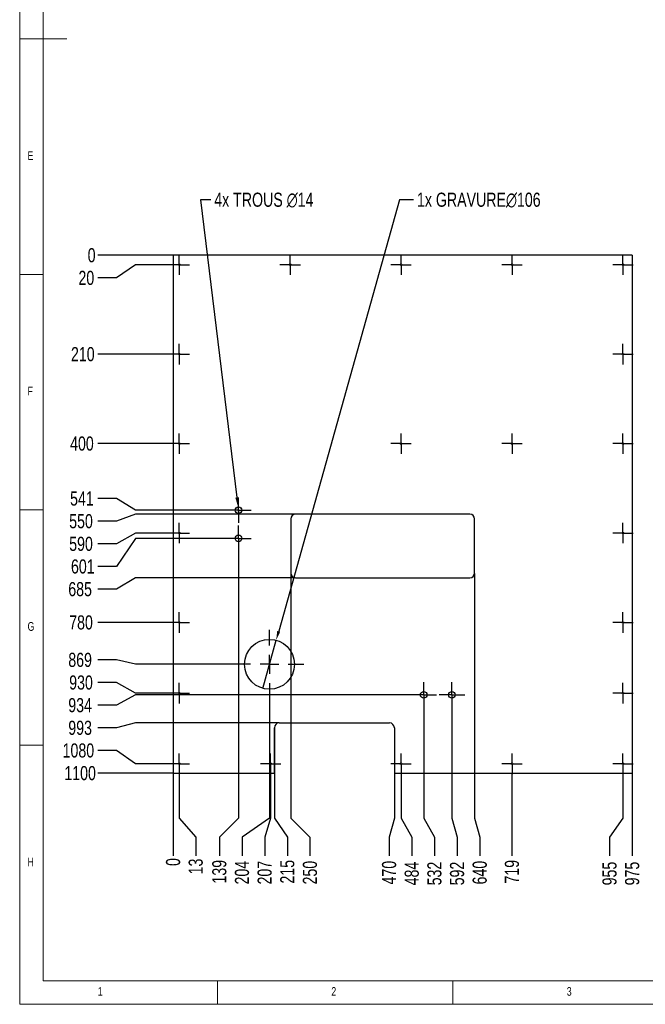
# Model space of a CAD drawing. Header units: millimetres. Extents: x 5 to 589, y 5 to 415.
# Tile 1 of 12: x 5 to 138, y 5 to 214. Entities that reach past the tile are written whole.
import ezdxf

# ---------------------------------------------------------------- set-up
doc = ezdxf.new("R2010")
doc.units = ezdxf.units.MM
doc.header["$PDSIZE"] = -1
doc.linetypes.add('CENTERX2', pattern=[20.32, 12.7, -2.54, 2.54, -2.54])
for name, color, linetype in [('COTES', 1, 'Continuous'), ('GRAVURES', 9, 'Continuous'), ('NOTES', 6, 'Continuous'), ('TRAIT-MIXTES', 3, 'CENTERX2')]:
    doc.layers.add(name, color=color, linetype=linetype)
doc.layers.add('TRAIT-FORT', color=4, linetype='Continuous', lineweight=25)
doc.styles.add('SLDTEXTSTYLE0', font='TXT', dxfattribs={"width": 0.75})
doc.dimstyles.new('SLDDIMSTYLE2', dxfattribs={"dimtxt": 3, "dimasz": 0.333333, "dimexe": 0, "dimexo": 0.0625, "dimgap": 0.75, "dimtad": 0, "dimtih": 1, "dimtoh": 1, "dimdec": 0, "dimlfac": 10, "dimrnd": 1e-09, "dimdsep": 46, "dimtxsty": 'SLDTEXTSTYLE0', "dimblk1": 'ORIGIN', "dimblk2": 'ORIGIN', "dimsah": 1, "dimcen": 0.09, "dimadec": 0, "dimazin": 2, "dimtfac": 1, "dimtdec": 0, "dimtofl": 0, "dimtmove": 0, "dimatfit": 3, "dimldrblk": 'ORIGIN', "dimfxl": 1, "dimfrac": 2, "dimtolj": 1, "dimtzin": 12, "dimarcsym": 0})
doc.dimstyles.new('SLDDIMSTYLE3', dxfattribs={"dimtxt": 3, "dimasz": 2, "dimexe": 0, "dimexo": 0.0625, "dimgap": 0.75, "dimtad": 0, "dimtih": 1, "dimtoh": 1, "dimdec": 0, "dimlfac": 10, "dimrnd": 1e-09, "dimzin": 12, "dimdsep": 46, "dimtxsty": 'SLDTEXTSTYLE0', "dimsah": 1, "dimcen": 0.09, "dimadec": 0, "dimazin": 3, "dimtfac": 1, "dimtdec": 0, "dimtofl": 0, "dimtmove": 0, "dimatfit": 3, "dimfxl": 1, "dimfrac": 2, "dimtolj": 1, "dimtzin": 12, "dimarcsym": 0})
doc.dimstyles.new('SLDDIMSTYLE4', dxfattribs={"dimtxt": 3, "dimasz": 2, "dimexe": 0, "dimexo": 0.0625, "dimgap": 0.75, "dimtad": 0, "dimtih": 1, "dimtoh": 1, "dimdec": 0, "dimlfac": 10, "dimrnd": 1e-09, "dimzin": 12, "dimdsep": 46, "dimtxsty": 'SLDTEXTSTYLE0', "dimblk1": 'NONE', "dimsah": 1, "dimcen": 0, "dimadec": 0, "dimazin": 3, "dimtfac": 1, "dimtdec": 0, "dimtmove": 0, "dimatfit": 3, "dimldrblk": 'NONE', "dimfxl": 1, "dimfrac": 2, "dimtolj": 1, "dimtzin": 12, "dimarcsym": 0})

# ---------------------------------------------------------------- blocks, each defined once
blk = doc.blocks.new('_D_190')
at = {"layer": 'COTES', "color": 0, "lineweight": -2, "transparency": 16777216}
blk.add_line((37.52, 164.06), (21.58, 164.06), dxfattribs=at)
at = {"layer": 'Defpoints', "color": 0, "transparency": 16777216}
for p in [(21.58, 164.06), (37.58, 164.06), (37.58, 164.06)]:
    blk.add_point(p, dxfattribs=at)
at = {"layer": 'COTES', "color": 0, "transparency": 16777216, "insert": (20.27, 164.06), "char_height": 3, "attachment_point": 5, "style": 'SLDTEXTSTYLE0'}
blk.add_mtext('\\A1;0', dxfattribs=at)
blk = doc.blocks.new('_Origin')
at = {"color": 0, "linetype": 'ByBlock', "lineweight": -2}
blk.add_line((0, 0), (-1, 0), dxfattribs=at)
blk.add_circle((0, 0), 0.5, dxfattribs=at)
blk = doc.blocks.new('_D_191')
at = {"layer": 'COTES', "color": 0, "lineweight": -2, "transparency": 16777216}
for p, q in [((29.58, 162.06), (25.58, 159.25)), ((36.65, 162.06), (29.58, 162.06)), ((25.58, 159.25), (21.58, 159.25))]:
    blk.add_line(p, q, dxfattribs=at)
at = {"layer": 'Defpoints', "color": 0, "transparency": 16777216}
for p in [(37.58, 164.06), (36.71, 162.06), (21.58, 159.25)]:
    blk.add_point(p, dxfattribs=at)
at = {"layer": 'COTES', "color": 0, "transparency": 16777216, "insert": (19.15, 159.25), "char_height": 3, "attachment_point": 5, "style": 'SLDTEXTSTYLE0'}
blk.add_mtext('\\A1;20', dxfattribs=at)
blk = doc.blocks.new('_D_192')
at = {"layer": 'COTES', "color": 0, "lineweight": -2, "transparency": 16777216}
blk.add_line((36.65, 143.06), (21.58, 143.06), dxfattribs=at)
at = {"layer": 'Defpoints', "color": 0, "transparency": 16777216}
for p in [(37.58, 164.06), (21.58, 143.06), (36.71, 143.06)]:
    blk.add_point(p, dxfattribs=at)
at = {"layer": 'COTES', "color": 0, "transparency": 16777216, "insert": (18.4, 143.06), "char_height": 3, "attachment_point": 5, "style": 'SLDTEXTSTYLE0'}
blk.add_mtext('\\A1;210', dxfattribs=at)
blk = doc.blocks.new('_D_193')
at = {"layer": 'COTES', "color": 0, "lineweight": -2, "transparency": 16777216}
blk.add_line((36.65, 124.07), (21.58, 124.07), dxfattribs=at)
at = {"layer": 'Defpoints', "color": 0, "transparency": 16777216}
for p in [(37.58, 164.06), (21.58, 124.07), (36.71, 124.07)]:
    blk.add_point(p, dxfattribs=at)
at = {"layer": 'COTES', "color": 0, "transparency": 16777216, "insert": (18.21, 124.07), "char_height": 3, "attachment_point": 5, "style": 'SLDTEXTSTYLE0'}
blk.add_mtext('\\A1;400', dxfattribs=at)
blk = doc.blocks.new('_D_194')
at = {"layer": 'COTES', "color": 0, "lineweight": -2, "transparency": 16777216}
for p, q in [((25.58, 112.39), (21.58, 112.39)), ((29.58, 109.95), (25.58, 112.39)), ((48.69, 109.95), (29.58, 109.95))]:
    blk.add_line(p, q, dxfattribs=at)
at = {"layer": 'Defpoints', "color": 0, "transparency": 16777216}
for p in [(37.58, 164.06), (21.58, 112.39), (48.75, 109.95)]:
    blk.add_point(p, dxfattribs=at)
at = {"layer": 'COTES', "color": 0, "transparency": 16777216, "insert": (18.21, 112.39), "char_height": 3, "attachment_point": 5, "style": 'SLDTEXTSTYLE0'}
blk.add_mtext('\\A1;541', dxfattribs=at)
blk = doc.blocks.new('_D_195')
at = {"layer": 'COTES', "color": 0, "lineweight": -2, "transparency": 16777216}
for p, q in [((29.58, 109.08), (25.58, 107.58)), ((63.52, 109.08), (29.58, 109.08)), ((25.58, 107.58), (21.58, 107.58))]:
    blk.add_line(p, q, dxfattribs=at)
at = {"layer": 'Defpoints', "color": 0, "transparency": 16777216}
for p in [(37.58, 164.06), (63.58, 109.08), (21.58, 107.58)]:
    blk.add_point(p, dxfattribs=at)
at = {"layer": 'COTES', "color": 0, "transparency": 16777216, "insert": (18.02, 107.58), "char_height": 3, "attachment_point": 5, "style": 'SLDTEXTSTYLE0'}
blk.add_mtext('\\A1;550', dxfattribs=at)
blk = doc.blocks.new('_D_196')
at = {"layer": 'COTES', "color": 0, "lineweight": -2, "transparency": 16777216}
for p, q in [((29.58, 105.07), (25.58, 102.77)), ((36.65, 105.07), (29.58, 105.07)), ((25.58, 102.77), (21.58, 102.77))]:
    blk.add_line(p, q, dxfattribs=at)
at = {"layer": 'Defpoints', "color": 0, "transparency": 16777216}
for p in [(37.58, 164.06), (36.71, 105.07), (21.58, 102.77)]:
    blk.add_point(p, dxfattribs=at)
at = {"layer": 'COTES', "color": 0, "transparency": 16777216, "insert": (18.02, 102.77), "char_height": 3, "attachment_point": 5, "style": 'SLDTEXTSTYLE0'}
blk.add_mtext('\\A1;590', dxfattribs=at)
blk = doc.blocks.new('_D_197')
at = {"layer": 'COTES', "color": 0, "lineweight": -2, "transparency": 16777216}
for p, q in [((29.58, 103.95), (25.58, 97.96)), ((48.69, 103.95), (29.58, 103.95)), ((25.58, 97.96), (21.58, 97.96))]:
    blk.add_line(p, q, dxfattribs=at)
at = {"layer": 'Defpoints', "color": 0, "transparency": 16777216}
for p in [(37.58, 164.06), (48.75, 103.95), (21.58, 97.96)]:
    blk.add_point(p, dxfattribs=at)
at = {"layer": 'COTES', "color": 0, "transparency": 16777216, "insert": (18.4, 97.96), "char_height": 3, "attachment_point": 5, "style": 'SLDTEXTSTYLE0'}
blk.add_mtext('\\A1;601', dxfattribs=at)
blk = doc.blocks.new('_D_198')
at = {"layer": 'COTES', "color": 0, "lineweight": -2, "transparency": 16777216}
for p, q in [((29.58, 95.58), (25.58, 93.15)), ((63.52, 95.58), (29.58, 95.58)), ((25.58, 93.15), (21.58, 93.15))]:
    blk.add_line(p, q, dxfattribs=at)
at = {"layer": 'Defpoints', "color": 0, "transparency": 16777216}
for p in [(37.58, 164.06), (63.58, 95.58), (21.58, 93.15)]:
    blk.add_point(p, dxfattribs=at)
at = {"layer": 'COTES', "color": 0, "transparency": 16777216, "insert": (17.83, 93.15), "char_height": 3, "attachment_point": 5, "style": 'SLDTEXTSTYLE0'}
blk.add_mtext('\\A1;685', dxfattribs=at)
blk = doc.blocks.new('_D_199')
at = {"layer": 'COTES', "color": 0, "lineweight": -2, "transparency": 16777216}
blk.add_line((36.65, 86.08), (21.58, 86.08), dxfattribs=at)
at = {"layer": 'Defpoints', "color": 0, "transparency": 16777216}
for p in [(37.58, 164.06), (21.58, 86.08), (36.71, 86.08)]:
    blk.add_point(p, dxfattribs=at)
at = {"layer": 'COTES', "color": 0, "transparency": 16777216, "insert": (18.02, 86.08), "char_height": 3, "attachment_point": 5, "style": 'SLDTEXTSTYLE0'}
blk.add_mtext('\\A1;780', dxfattribs=at)
blk = doc.blocks.new('_D_200')
at = {"layer": 'COTES', "color": 0, "lineweight": -2, "transparency": 16777216}
for p, q in [((25.58, 78.13), (21.58, 78.13)), ((29.58, 77.2), (25.58, 78.13)), ((50.67, 77.2), (29.58, 77.2))]:
    blk.add_line(p, q, dxfattribs=at)
at = {"layer": 'Defpoints', "color": 0, "transparency": 16777216}
for p in [(37.58, 164.06), (21.58, 78.13), (50.73, 77.2)]:
    blk.add_point(p, dxfattribs=at)
at = {"layer": 'COTES', "color": 0, "transparency": 16777216, "insert": (17.83, 78.13), "char_height": 3, "attachment_point": 5, "style": 'SLDTEXTSTYLE0'}
blk.add_mtext('\\A1;869', dxfattribs=at)
blk = doc.blocks.new('_D_201')
at = {"layer": 'COTES', "color": 0, "lineweight": -2, "transparency": 16777216}
for p, q in [((25.58, 73.32), (21.58, 73.32)), ((29.58, 71.08), (25.58, 73.32)), ((36.65, 71.08), (29.58, 71.08))]:
    blk.add_line(p, q, dxfattribs=at)
at = {"layer": 'Defpoints', "color": 0, "transparency": 16777216}
for p in [(37.58, 164.06), (21.58, 73.32), (36.71, 71.08)]:
    blk.add_point(p, dxfattribs=at)
at = {"layer": 'COTES', "color": 0, "transparency": 16777216, "insert": (18.02, 73.32), "char_height": 3, "attachment_point": 5, "style": 'SLDTEXTSTYLE0'}
blk.add_mtext('\\A1;930', dxfattribs=at)
blk = doc.blocks.new('_D_202')
at = {"layer": 'COTES', "color": 0, "lineweight": -2, "transparency": 16777216}
for p, q in [((29.58, 70.7), (25.58, 68.51)), ((88.02, 70.7), (29.58, 70.7)), ((25.58, 68.51), (21.58, 68.51))]:
    blk.add_line(p, q, dxfattribs=at)
at = {"layer": 'Defpoints', "color": 0, "transparency": 16777216}
for p in [(37.58, 164.06), (88.08, 70.7), (21.58, 68.51)]:
    blk.add_point(p, dxfattribs=at)
at = {"layer": 'COTES', "color": 0, "transparency": 16777216, "insert": (17.83, 68.51), "char_height": 3, "attachment_point": 5, "style": 'SLDTEXTSTYLE0'}
blk.add_mtext('\\A1;934', dxfattribs=at)
blk = doc.blocks.new('_D_203')
at = {"layer": 'COTES', "color": 0, "lineweight": -2, "transparency": 16777216}
for p, q in [((25.58, 63.7), (21.58, 63.7)), ((29.58, 64.75), (25.58, 63.7)), ((60.02, 64.75), (29.58, 64.75))]:
    blk.add_line(p, q, dxfattribs=at)
at = {"layer": 'Defpoints', "color": 0, "transparency": 16777216}
for p in [(37.58, 164.06), (21.58, 63.7), (60.08, 64.75)]:
    blk.add_point(p, dxfattribs=at)
at = {"layer": 'COTES', "color": 0, "transparency": 16777216, "insert": (17.83, 63.7), "char_height": 3, "attachment_point": 5, "style": 'SLDTEXTSTYLE0'}
blk.add_mtext('\\A1;993', dxfattribs=at)
blk = doc.blocks.new('_D_204')
at = {"layer": 'COTES', "color": 0, "lineweight": -2, "transparency": 16777216}
for p, q in [((25.58, 58.89), (21.58, 58.89)), ((29.58, 56.08), (25.58, 58.89)), ((36.65, 56.08), (29.58, 56.08))]:
    blk.add_line(p, q, dxfattribs=at)
at = {"layer": 'Defpoints', "color": 0, "transparency": 16777216}
for p in [(37.58, 164.06), (21.58, 58.89), (36.71, 56.08)]:
    blk.add_point(p, dxfattribs=at)
at = {"layer": 'COTES', "color": 0, "transparency": 16777216, "insert": (17.46, 58.89), "char_height": 3, "attachment_point": 5, "style": 'SLDTEXTSTYLE0'}
blk.add_mtext('\\A1;1080', dxfattribs=at)
blk = doc.blocks.new('_D_205')
at = {"layer": 'COTES', "color": 0, "lineweight": -2, "transparency": 16777216}
blk.add_line((37.52, 54.08), (21.58, 54.08), dxfattribs=at)
at = {"layer": 'Defpoints', "color": 0, "transparency": 16777216}
for p in [(37.58, 164.06), (21.58, 54.08), (37.58, 54.08)]:
    blk.add_point(p, dxfattribs=at)
at = {"layer": 'COTES', "color": 0, "transparency": 16777216, "insert": (17.83, 54.08), "char_height": 3, "attachment_point": 5, "style": 'SLDTEXTSTYLE0'}
blk.add_mtext('\\A1;1100', dxfattribs=at)
blk = doc.blocks.new('_D_206')
at = {"layer": 'COTES', "color": 0, "lineweight": -2, "transparency": 16777216}
blk.add_line((37.58, 54.02), (37.58, 36.52), dxfattribs=at)
at = {"layer": 'Defpoints', "color": 0, "transparency": 16777216}
for p in [(37.58, 54.08), (37.58, 54.08), (37.58, 36.52)]:
    blk.add_point(p, dxfattribs=at)
at = {"layer": 'COTES', "color": 0, "transparency": 16777216, "insert": (37.58, 35.21), "char_height": 3, "attachment_point": 5, "rotation": 90, "style": 'SLDTEXTSTYLE0'}
blk.add_mtext('\\A1;0', dxfattribs=at)
blk = doc.blocks.new('_D_207')
at = {"layer": 'COTES', "color": 0, "lineweight": -2, "transparency": 16777216}
for p, q in [((38.88, 53.85), (38.88, 44.52)), ((38.88, 44.52), (42.39, 40.52)), ((42.39, 40.52), (42.39, 36.52))]:
    blk.add_line(p, q, dxfattribs=at)
at = {"layer": 'Defpoints', "color": 0, "transparency": 16777216}
for p in [(37.58, 54.08), (38.88, 53.91), (42.39, 36.52)]:
    blk.add_point(p, dxfattribs=at)
at = {"layer": 'COTES', "color": 0, "transparency": 16777216, "insert": (42.39, 34.27), "char_height": 3, "attachment_point": 5, "rotation": 90, "style": 'SLDTEXTSTYLE0'}
blk.add_mtext('\\A1;13', dxfattribs=at)
blk = doc.blocks.new('_D_208')
at = {"layer": 'COTES', "color": 0, "lineweight": -2, "transparency": 16777216}
for p, q in [((51.45, 101.19), (51.45, 44.52)), ((51.45, 44.52), (47.4, 40.52)), ((47.4, 40.52), (47.4, 36.52))]:
    blk.add_line(p, q, dxfattribs=at)
at = {"layer": 'Defpoints', "color": 0, "transparency": 16777216}
for p in [(51.45, 101.25), (37.58, 54.08), (47.4, 36.52)]:
    blk.add_point(p, dxfattribs=at)
at = {"layer": 'COTES', "color": 0, "transparency": 16777216, "insert": (47.4, 33.15), "char_height": 3, "attachment_point": 5, "rotation": 90, "style": 'SLDTEXTSTYLE0'}
blk.add_mtext('\\A1;139', dxfattribs=at)
blk = doc.blocks.new('_D_209')
at = {"layer": 'COTES', "color": 0, "lineweight": -2, "transparency": 16777216}
for p, q in [((58.03, 69.84), (58.03, 44.52)), ((58.03, 44.52), (52.21, 40.52)), ((52.21, 40.52), (52.21, 36.52))]:
    blk.add_line(p, q, dxfattribs=at)
at = {"layer": 'Defpoints', "color": 0, "transparency": 16777216}
for p in [(58.03, 69.9), (37.58, 54.08), (52.21, 36.52)]:
    blk.add_point(p, dxfattribs=at)
at = {"layer": 'COTES', "color": 0, "transparency": 16777216, "insert": (52.21, 32.96), "char_height": 3, "attachment_point": 5, "rotation": 90, "style": 'SLDTEXTSTYLE0'}
blk.add_mtext('\\A1;204', dxfattribs=at)
blk = doc.blocks.new('_D_210')
at = {"layer": 'COTES', "color": 0, "lineweight": -2, "transparency": 16777216}
for p, q in [((58.28, 53.85), (58.28, 44.52)), ((58.28, 44.52), (57.02, 40.52)), ((57.02, 40.52), (57.02, 36.52))]:
    blk.add_line(p, q, dxfattribs=at)
at = {"layer": 'Defpoints', "color": 0, "transparency": 16777216}
for p in [(37.58, 54.08), (58.28, 53.91), (57.02, 36.52)]:
    blk.add_point(p, dxfattribs=at)
at = {"layer": 'COTES', "color": 0, "transparency": 16777216, "insert": (57.02, 32.96), "char_height": 3, "attachment_point": 5, "rotation": 90, "style": 'SLDTEXTSTYLE0'}
blk.add_mtext('\\A1;207', dxfattribs=at)
blk = doc.blocks.new('_D_211')
at = {"layer": 'COTES', "color": 0, "lineweight": -2, "transparency": 16777216}
for p, q in [((59.08, 63.69), (59.08, 44.52)), ((59.08, 44.52), (61.83, 40.52)), ((61.83, 40.52), (61.83, 36.52))]:
    blk.add_line(p, q, dxfattribs=at)
at = {"layer": 'Defpoints', "color": 0, "transparency": 16777216}
for p in [(59.08, 63.75), (37.58, 54.08), (61.83, 36.52)]:
    blk.add_point(p, dxfattribs=at)
at = {"layer": 'COTES', "color": 0, "transparency": 16777216, "insert": (61.83, 33.15), "char_height": 3, "attachment_point": 5, "rotation": 90, "style": 'SLDTEXTSTYLE0'}
blk.add_mtext('\\A1;215', dxfattribs=at)
blk = doc.blocks.new('_D_212')
at = {"layer": 'COTES', "color": 0, "lineweight": -2, "transparency": 16777216}
for p, q in [((62.58, 96.52), (62.58, 44.52)), ((62.58, 44.52), (66.64, 40.52)), ((66.64, 40.52), (66.64, 36.52))]:
    blk.add_line(p, q, dxfattribs=at)
at = {"layer": 'Defpoints', "color": 0, "transparency": 16777216}
for p in [(62.58, 96.58), (37.58, 54.08), (66.64, 36.52)]:
    blk.add_point(p, dxfattribs=at)
at = {"layer": 'COTES', "color": 0, "transparency": 16777216, "insert": (66.64, 32.96), "char_height": 3, "attachment_point": 5, "rotation": 90, "style": 'SLDTEXTSTYLE0'}
blk.add_mtext('\\A1;250', dxfattribs=at)
blk = doc.blocks.new('_D_213')
at = {"layer": 'COTES', "color": 0, "lineweight": -2, "transparency": 16777216}
for p, q in [((84.55, 54.02), (84.55, 44.52)), ((84.55, 44.52), (83.45, 40.52)), ((83.45, 40.52), (83.45, 36.52))]:
    blk.add_line(p, q, dxfattribs=at)
at = {"layer": 'Defpoints', "color": 0, "transparency": 16777216}
for p in [(37.58, 54.08), (84.55, 54.08), (83.45, 36.52)]:
    blk.add_point(p, dxfattribs=at)
at = {"layer": 'COTES', "color": 0, "transparency": 16777216, "insert": (83.45, 32.96), "char_height": 3, "attachment_point": 5, "rotation": 90, "style": 'SLDTEXTSTYLE0'}
blk.add_mtext('\\A1;470', dxfattribs=at)
blk = doc.blocks.new('_D_214')
at = {"layer": 'COTES', "color": 0, "lineweight": -2, "transparency": 16777216}
for p, q in [((85.98, 53.85), (85.98, 44.52)), ((85.98, 44.52), (88.26, 40.52)), ((88.26, 40.52), (88.26, 36.52))]:
    blk.add_line(p, q, dxfattribs=at)
at = {"layer": 'Defpoints', "color": 0, "transparency": 16777216}
for p in [(37.58, 54.08), (85.98, 53.91), (88.26, 36.52)]:
    blk.add_point(p, dxfattribs=at)
at = {"layer": 'COTES', "color": 0, "transparency": 16777216, "insert": (88.26, 32.77), "char_height": 3, "attachment_point": 5, "rotation": 90, "style": 'SLDTEXTSTYLE0'}
blk.add_mtext('\\A1;484', dxfattribs=at)
blk = doc.blocks.new('_D_215')
at = {"layer": 'COTES', "color": 0, "lineweight": -2, "transparency": 16777216}
for p, q in [((90.78, 67.94), (90.78, 44.52)), ((90.78, 44.52), (93.07, 40.52)), ((93.07, 40.52), (93.07, 36.52))]:
    blk.add_line(p, q, dxfattribs=at)
at = {"layer": 'Defpoints', "color": 0, "transparency": 16777216}
for p in [(90.78, 68), (37.58, 54.08), (93.07, 36.52)]:
    blk.add_point(p, dxfattribs=at)
at = {"layer": 'COTES', "color": 0, "transparency": 16777216, "insert": (93.07, 32.77), "char_height": 3, "attachment_point": 5, "rotation": 90, "style": 'SLDTEXTSTYLE0'}
blk.add_mtext('\\A1;532', dxfattribs=at)
blk = doc.blocks.new('_D_216')
at = {"layer": 'COTES', "color": 0, "lineweight": -2, "transparency": 16777216}
for p, q in [((96.78, 67.94), (96.78, 44.52)), ((96.78, 44.52), (97.88, 40.52)), ((97.88, 40.52), (97.88, 36.52))]:
    blk.add_line(p, q, dxfattribs=at)
at = {"layer": 'Defpoints', "color": 0, "transparency": 16777216}
for p in [(96.78, 68), (37.58, 54.08), (97.88, 36.52)]:
    blk.add_point(p, dxfattribs=at)
at = {"layer": 'COTES', "color": 0, "transparency": 16777216, "insert": (97.88, 32.77), "char_height": 3, "attachment_point": 5, "rotation": 90, "style": 'SLDTEXTSTYLE0'}
blk.add_mtext('\\A1;592', dxfattribs=at)
blk = doc.blocks.new('_D_217')
at = {"layer": 'COTES', "color": 0, "lineweight": -2, "transparency": 16777216}
for p, q in [((101.58, 96.52), (101.58, 44.52)), ((101.58, 44.52), (102.69, 40.52)), ((102.69, 40.52), (102.69, 36.52))]:
    blk.add_line(p, q, dxfattribs=at)
at = {"layer": 'Defpoints', "color": 0, "transparency": 16777216}
for p in [(101.58, 96.58), (37.58, 54.08), (102.69, 36.52)]:
    blk.add_point(p, dxfattribs=at)
at = {"layer": 'COTES', "color": 0, "transparency": 16777216, "insert": (102.69, 32.96), "char_height": 3, "attachment_point": 5, "rotation": 90, "style": 'SLDTEXTSTYLE0'}
blk.add_mtext('\\A1;640', dxfattribs=at)
blk = doc.blocks.new('_D_218')
at = {"layer": 'COTES', "color": 0, "lineweight": -2, "transparency": 16777216}
blk.add_line((109.53, 53.85), (109.53, 36.52), dxfattribs=at)
at = {"layer": 'Defpoints', "color": 0, "transparency": 16777216}
for p in [(37.58, 54.08), (109.53, 53.91), (109.53, 36.52)]:
    blk.add_point(p, dxfattribs=at)
at = {"layer": 'COTES', "color": 0, "transparency": 16777216, "insert": (109.53, 33.15), "char_height": 3, "attachment_point": 5, "rotation": 90, "style": 'SLDTEXTSTYLE0'}
blk.add_mtext('\\A1;719', dxfattribs=at)
blk = doc.blocks.new('_D_219')
at = {"layer": 'COTES', "color": 0, "lineweight": -2, "transparency": 16777216}
for p, q in [((133.08, 53.85), (133.08, 44.52)), ((133.08, 44.52), (130.25, 40.52)), ((130.25, 40.52), (130.25, 36.52))]:
    blk.add_line(p, q, dxfattribs=at)
at = {"layer": 'Defpoints', "color": 0, "transparency": 16777216}
for p in [(37.58, 54.08), (133.08, 53.91), (130.25, 36.52)]:
    blk.add_point(p, dxfattribs=at)
at = {"layer": 'COTES', "color": 0, "transparency": 16777216, "insert": (130.25, 32.77), "char_height": 3, "attachment_point": 5, "rotation": 90, "style": 'SLDTEXTSTYLE0'}
blk.add_mtext('\\A1;955', dxfattribs=at)
blk = doc.blocks.new('_D_220')
at = {"layer": 'COTES', "color": 0, "lineweight": -2, "transparency": 16777216}
blk.add_line((135.06, 54.02), (135.06, 36.52), dxfattribs=at)
at = {"layer": 'Defpoints', "color": 0, "transparency": 16777216}
for p in [(37.58, 54.08), (135.06, 54.08), (135.06, 36.52)]:
    blk.add_point(p, dxfattribs=at)
at = {"layer": 'COTES', "color": 0, "transparency": 16777216, "insert": (135.06, 32.77), "char_height": 3, "attachment_point": 5, "rotation": 90, "style": 'SLDTEXTSTYLE0'}
blk.add_mtext('\\A1;975', dxfattribs=at)
blk = doc.blocks.new('_D_221')
at = {"layer": 'COTES', "color": 0, "lineweight": -2, "transparency": 16777216}
for p, q in [((85.62, 175.87), (60, 84.24)), ((88.61, 175.87), (85.62, 175.87)), ((56.61, 72.1), (59.46, 82.31))]:
    blk.add_line(p, q, dxfattribs=at)
at = {"layer": 'COTES', "color": 0, "transparency": 16777216}
blk.add_solid([(59.68, 84.33), (60.32, 84.15), (59.46, 82.31)], dxfattribs=at)
at = {"layer": 'Defpoints', "color": 0, "transparency": 16777216}
for p in [(59.46, 82.31), (56.61, 72.1)]:
    blk.add_point(p, dxfattribs=at)
at = {"layer": 'COTES', "color": 0, "transparency": 16777216, "insert": (89.36, 177.37), "char_height": 3, "attachment_point": 1, "style": 'SLDTEXTSTYLE0'}
blk.add_mtext('\\A1;1x GRAVURE∅106', dxfattribs=at)
blk = doc.blocks.new('_None')
blk = doc.blocks.new('_D_222')
at = {"layer": 'COTES', "color": 0, "lineweight": -2, "transparency": 16777216}
for p, q in [((45.56, 175.87), (43.41, 175.87)), ((43.41, 175.87), (51.12, 112.64)), ((51.53, 109.26), (51.36, 110.65))]:
    blk.add_line(p, q, dxfattribs=at)
at = {"layer": 'COTES', "color": 0, "transparency": 16777216}
blk.add_solid([(51.45, 112.68), (50.79, 112.59), (51.36, 110.65)], dxfattribs=at)
at = {"layer": 'Defpoints', "color": 0, "transparency": 16777216}
for p in [(51.36, 110.65), (51.53, 109.26)]:
    blk.add_point(p, dxfattribs=at)
at = {"layer": 'COTES', "color": 0, "transparency": 16777216, "insert": (46.31, 177.37), "char_height": 3, "attachment_point": 1, "style": 'SLDTEXTSTYLE0'}
blk.add_mtext('\\A1;4x TROUS ∅14', dxfattribs=at)
blk = doc.blocks.new('SW_CENTERMARKSYMBOL_180')
at = {"layer": 'TRAIT-MIXTES', "color": 0}
for p, q in [((0, 2), (0, 2.7)), ((-2, 0), (-2.7, 0)), ((0, 0), (-2, 0)), ((0, 0), (0, 2)), ((0, 0), (0, -2)), ((0, 0), (2, 0)), ((2, 0), (2.7, 0)), ((0, -2), (0, -2.7))]:
    blk.add_line(p, q, dxfattribs=at)
blk = doc.blocks.new('SW_CENTERMARKSYMBOL_181')
at = {"layer": 'TRAIT-MIXTES', "color": 0}
for p, q in [((0, 2), (0, 2.7)), ((-2, 0), (-2.7, 0)), ((0, 0), (-2, 0)), ((0, 0), (0, 2)), ((0, 0), (0, -2)), ((0, 0), (2, 0)), ((2, 0), (2.7, 0)), ((0, -2), (0, -2.7))]:
    blk.add_line(p, q, dxfattribs=at)
blk = doc.blocks.new('SW_CENTERMARKSYMBOL_182')
at = {"layer": 'TRAIT-MIXTES', "color": 0}
for p, q in [((0, 2), (0, 2.7)), ((-2, 0), (-2.7, 0)), ((0, 0), (-2, 0)), ((0, 0), (0, 2)), ((0, 0), (0, -2)), ((0, 0), (2, 0)), ((2, 0), (2.7, 0)), ((0, -2), (0, -2.7))]:
    blk.add_line(p, q, dxfattribs=at)
blk = doc.blocks.new('SW_CENTERMARKSYMBOL_183')
at = {"layer": 'TRAIT-MIXTES', "color": 0}
for p, q in [((0, 2), (0, 2.7)), ((-2, 0), (-2.7, 0)), ((0, 0), (-2, 0)), ((0, 0), (0, 2)), ((0, 0), (0, -2)), ((0, 0), (2, 0)), ((2, 0), (2.7, 0)), ((0, -2), (0, -2.7))]:
    blk.add_line(p, q, dxfattribs=at)
blk = doc.blocks.new('SW_CENTERMARKSYMBOL_184')
at = {"layer": 'TRAIT-MIXTES', "color": 0}
for p, q in [((0, 2), (0, 2.17)), ((-2, 0), (-2.17, 0)), ((0, 0), (-2, 0)), ((0, 0), (0, 2)), ((0, 0), (0, -2)), ((0, 0), (2, 0)), ((2, 0), (2.17, 0)), ((0, -2), (0, -2.17))]:
    blk.add_line(p, q, dxfattribs=at)
blk = doc.blocks.new('SW_CENTERMARKSYMBOL_185')
at = {"layer": 'TRAIT-MIXTES', "color": 0}
for p, q in [((0, 2), (0, 2.17)), ((-2, 0), (-2.17, 0)), ((0, 0), (-2, 0)), ((0, 0), (0, 2)), ((0, 0), (0, -2)), ((0, 0), (2, 0)), ((2, 0), (2.17, 0)), ((0, -2), (0, -2.17))]:
    blk.add_line(p, q, dxfattribs=at)
blk = doc.blocks.new('SW_CENTERMARKSYMBOL_186')
at = {"layer": 'TRAIT-MIXTES', "color": 0}
for p, q in [((0, 2), (0, 2.17)), ((-2, 0), (-2.17, 0)), ((0, 0), (-2, 0)), ((0, 0), (0, 2)), ((0, 0), (0, -2)), ((0, 0), (2, 0)), ((2, 0), (2.17, 0)), ((0, -2), (0, -2.17))]:
    blk.add_line(p, q, dxfattribs=at)
blk = doc.blocks.new('SW_CENTERMARKSYMBOL_187')
at = {"layer": 'TRAIT-MIXTES', "color": 0}
for p, q in [((0, 2), (0, 2.17)), ((-2, 0), (-2.17, 0)), ((0, 0), (-2, 0)), ((0, 0), (0, 2)), ((0, 0), (0, -2)), ((0, 0), (2, 0)), ((2, 0), (2.17, 0)), ((0, -2), (0, -2.17))]:
    blk.add_line(p, q, dxfattribs=at)
blk = doc.blocks.new('SW_CENTERMARKSYMBOL_188')
at = {"layer": 'TRAIT-MIXTES', "color": 0}
for p, q in [((0, 2), (0, 2.17)), ((-2, 0), (-2.17, 0)), ((0, 0), (-2, 0)), ((0, 0), (0, 2)), ((0, 0), (0, -2)), ((0, 0), (2, 0)), ((2, 0), (2.17, 0)), ((0, -2), (0, -2.17))]:
    blk.add_line(p, q, dxfattribs=at)
blk = doc.blocks.new('SW_CENTERMARKSYMBOL_189')
at = {"layer": 'TRAIT-MIXTES', "color": 0}
for p, q in [((0, 2), (0, 2.17)), ((-2, 0), (-2.17, 0)), ((0, 0), (-2, 0)), ((0, 0), (0, 2)), ((0, 0), (0, -2)), ((0, 0), (2, 0)), ((2, 0), (2.17, 0)), ((0, -2), (0, -2.17))]:
    blk.add_line(p, q, dxfattribs=at)
blk = doc.blocks.new('SW_CENTERMARKSYMBOL_190')
at = {"layer": 'TRAIT-MIXTES', "color": 0}
for p, q in [((0, 2), (0, 2.17)), ((-2, 0), (-2.17, 0)), ((0, 0), (-2, 0)), ((0, 0), (0, 2)), ((0, 0), (0, -2)), ((0, 0), (2, 0)), ((2, 0), (2.17, 0)), ((0, -2), (0, -2.17))]:
    blk.add_line(p, q, dxfattribs=at)
blk = doc.blocks.new('SW_CENTERMARKSYMBOL_191')
at = {"layer": 'TRAIT-MIXTES', "color": 0}
for p, q in [((0, 2), (0, 2.17)), ((-2, 0), (-2.17, 0)), ((0, 0), (-2, 0)), ((0, 0), (0, 2)), ((0, 0), (0, -2)), ((0, 0), (2, 0)), ((2, 0), (2.17, 0)), ((0, -2), (0, -2.17))]:
    blk.add_line(p, q, dxfattribs=at)
blk = doc.blocks.new('SW_CENTERMARKSYMBOL_192')
at = {"layer": 'TRAIT-MIXTES', "color": 0}
for p, q in [((0, 2), (0, 2.17)), ((-2, 0), (-2.17, 0)), ((0, 0), (-2, 0)), ((0, 0), (0, 2)), ((0, 0), (0, -2)), ((0, 0), (2, 0)), ((2, 0), (2.17, 0)), ((0, -2), (0, -2.17))]:
    blk.add_line(p, q, dxfattribs=at)
blk = doc.blocks.new('SW_CENTERMARKSYMBOL_193')
at = {"layer": 'TRAIT-MIXTES', "color": 0}
for p, q in [((0, 2), (0, 2.17)), ((-2, 0), (-2.17, 0)), ((0, 0), (-2, 0)), ((0, 0), (0, 2)), ((0, 0), (0, -2)), ((0, 0), (2, 0)), ((2, 0), (2.17, 0)), ((0, -2), (0, -2.17))]:
    blk.add_line(p, q, dxfattribs=at)
blk = doc.blocks.new('SW_CENTERMARKSYMBOL_194')
at = {"layer": 'TRAIT-MIXTES', "color": 0}
for p, q in [((0, 2), (0, 2.17)), ((-2, 0), (-2.17, 0)), ((0, 0), (-2, 0)), ((0, 0), (0, 2)), ((0, 0), (0, -2)), ((0, 0), (2, 0)), ((2, 0), (2.17, 0)), ((0, -2), (0, -2.17))]:
    blk.add_line(p, q, dxfattribs=at)
blk = doc.blocks.new('SW_CENTERMARKSYMBOL_195')
at = {"layer": 'TRAIT-MIXTES', "color": 0}
for p, q in [((0, 2), (0, 2.17)), ((-2, 0), (-2.17, 0)), ((0, 0), (-2, 0)), ((0, 0), (0, 2)), ((0, 0), (0, -2)), ((0, 0), (2, 0)), ((2, 0), (2.17, 0)), ((0, -2), (0, -2.17))]:
    blk.add_line(p, q, dxfattribs=at)
blk = doc.blocks.new('SW_CENTERMARKSYMBOL_196')
at = {"layer": 'TRAIT-MIXTES', "color": 0}
for p, q in [((0, 2), (0, 2.17)), ((-2, 0), (-2.17, 0)), ((0, 0), (-2, 0)), ((0, 0), (0, 2)), ((0, 0), (0, -2)), ((0, 0), (2, 0)), ((2, 0), (2.17, 0)), ((0, -2), (0, -2.17))]:
    blk.add_line(p, q, dxfattribs=at)
blk = doc.blocks.new('SW_CENTERMARKSYMBOL_197')
at = {"layer": 'TRAIT-MIXTES', "color": 0}
for p, q in [((0, 2), (0, 2.17)), ((-2, 0), (-2.17, 0)), ((0, 0), (-2, 0)), ((0, 0), (0, 2)), ((0, 0), (0, -2)), ((0, 0), (2, 0)), ((2, 0), (2.17, 0)), ((0, -2), (0, -2.17))]:
    blk.add_line(p, q, dxfattribs=at)
blk = doc.blocks.new('SW_CENTERMARKSYMBOL_198')
at = {"layer": 'TRAIT-MIXTES', "color": 0}
for p, q in [((0, 2), (0, 2.17)), ((-2, 0), (-2.17, 0)), ((0, 0), (-2, 0)), ((0, 0), (0, 2)), ((0, 0), (0, -2)), ((0, 0), (2, 0)), ((2, 0), (2.17, 0)), ((0, -2), (0, -2.17))]:
    blk.add_line(p, q, dxfattribs=at)
blk = doc.blocks.new('SW_CENTERMARKSYMBOL_199')
at = {"layer": 'TRAIT-MIXTES', "color": 0}
for p, q in [((0, 2), (0, 2.17)), ((-2, 0), (-2.17, 0)), ((0, 0), (-2, 0)), ((0, 0), (0, 2)), ((0, 0), (0, -2)), ((0, 0), (2, 0)), ((2, 0), (2.17, 0)), ((0, -2), (0, -2.17))]:
    blk.add_line(p, q, dxfattribs=at)
blk = doc.blocks.new('SW_CENTERMARKSYMBOL_200')
at = {"layer": 'TRAIT-MIXTES', "color": 0}
for p, q in [((0, 2), (0, 2.17)), ((-2, 0), (-2.17, 0)), ((0, 0), (-2, 0)), ((0, 0), (0, 2)), ((0, 0), (0, -2)), ((0, 0), (2, 0)), ((2, 0), (2.17, 0)), ((0, -2), (0, -2.17))]:
    blk.add_line(p, q, dxfattribs=at)
blk = doc.blocks.new('SW_CENTERMARKSYMBOL_201')
at = {"layer": 'TRAIT-MIXTES', "color": 0}
for p, q in [((0, 2), (0, 2.17)), ((-2, 0), (-2.17, 0)), ((0, 0), (-2, 0)), ((0, 0), (0, 2)), ((0, 0), (0, -2)), ((0, 0), (2, 0)), ((2, 0), (2.17, 0)), ((0, -2), (0, -2.17))]:
    blk.add_line(p, q, dxfattribs=at)
blk = doc.blocks.new('SW_CENTERMARKSYMBOL_202')
at = {"layer": 'TRAIT-MIXTES', "color": 0}
for p, q in [((0, 2), (0, 2.17)), ((-2, 0), (-2.17, 0)), ((0, 0), (-2, 0)), ((0, 0), (0, 2)), ((0, 0), (0, -2)), ((0, 0), (2, 0)), ((2, 0), (2.17, 0)), ((0, -2), (0, -2.17))]:
    blk.add_line(p, q, dxfattribs=at)
blk = doc.blocks.new('SW_CENTERMARKSYMBOL_203')
at = {"layer": 'TRAIT-MIXTES', "color": 0}
for p, q in [((0, 2), (0, 2.17)), ((-2, 0), (-2.17, 0)), ((0, 0), (-2, 0)), ((0, 0), (0, 2)), ((0, 0), (0, -2)), ((0, 0), (2, 0)), ((2, 0), (2.17, 0)), ((0, -2), (0, -2.17))]:
    blk.add_line(p, q, dxfattribs=at)
blk = doc.blocks.new('SW_CENTERMARKSYMBOL_204')
at = {"layer": 'TRAIT-MIXTES', "color": 0}
for p, q in [((0, 2), (0, 2.17)), ((-2, 0), (-2.17, 0)), ((0, 0), (-2, 0)), ((0, 0), (0, 2)), ((0, 0), (0, -2)), ((0, 0), (2, 0)), ((2, 0), (2.17, 0)), ((0, -2), (0, -2.17))]:
    blk.add_line(p, q, dxfattribs=at)
blk = doc.blocks.new('SW_CENTERMARKSYMBOL_205')
at = {"layer": 'TRAIT-MIXTES', "color": 0}
for p, q in [((0, 2), (0, 2.17)), ((-2, 0), (-2.17, 0)), ((0, 0), (-2, 0)), ((0, 0), (0, 2)), ((0, 0), (0, -2)), ((0, 0), (2, 0)), ((2, 0), (2.17, 0)), ((0, -2), (0, -2.17))]:
    blk.add_line(p, q, dxfattribs=at)
blk = doc.blocks.new('SW_CENTERMARKSYMBOL_206')
at = {"layer": 'TRAIT-MIXTES', "color": 0}
for p, q in [((0, 4), (0, 7.3)), ((-4, 0), (-7.3, 0)), ((0, 0), (-2, 0)), ((0, 0), (0, 2)), ((0, 0), (0, -2)), ((0, 0), (2, 0)), ((4, 0), (7.3, 0)), ((0, -4), (0, -7.3))]:
    blk.add_line(p, q, dxfattribs=at)

msp = doc.modelspace()

# ---------------------------------------------------------------- linework, layer by layer
at = {"lineweight": 18}
for p, q in [((5, 415), (5, 5)), ((10, 410), (10, 10)), ((5, 210), (15, 210)), ((10, 160), (5, 160)), ((5, 110), (10, 110)), ((10, 60), (5, 60)), ((10, 10), (584, 10)), ((47, 5), (47, 10)), ((97, 10), (97, 5)), ((5, 5), (589, 5))]:
    msp.add_line(p, q, dxfattribs=at)
at = {"layer": 'GRAVURES', "lineweight": 25}
msp.add_circle((58.0326, 77.205), 5.3, dxfattribs=at)
at = {"layer": 'TRAIT-FORT', "lineweight": 25}
for p, q in [((37.5826, 164.0581), (37.5826, 54.0781)), ((135.0626, 164.0581), (37.5826, 164.0581)), ((135.0626, 164.0581), (135.0626, 54.0781)), ((100.5826, 109.0781), (63.5826, 109.0781)), ((62.5826, 108.0781), (62.5826, 96.5781)), ((101.5826, 96.5781), (101.5826, 108.0781)), ((63.5826, 95.5781), (100.5826, 95.5781)), ((59.0826, 54.0781), (59.0826, 63.7494)), ((60.0826, 64.7494), (83.5489, 64.7494)), ((84.5489, 63.7494), (84.5489, 54.0781)), ((37.5826, 54.0781), (59.0826, 54.0781)), ((84.5489, 54.0781), (135.0626, 54.0781))]:
    msp.add_line(p, q, dxfattribs=at)
for centre, radius in [((38.8826, 162.0581), 0.17), ((62.4326, 162.0581), 0.17), ((85.9826, 162.0581), 0.17), ((109.5326, 162.0581), 0.17), ((133.0826, 162.0581), 0.17), ((38.8826, 143.0631), 0.17), ((133.0826, 143.0631), 0.17), ((38.8826, 124.0681), 0.17), ((85.9826, 124.0681), 0.17), ((109.5326, 124.0681), 0.17), ((133.0826, 124.0681), 0.17), ((51.4489, 109.955), 0.7), ((38.8826, 105.0731), 0.17), ((51.4489, 103.955), 0.7), ((133.0826, 105.0731), 0.17), ((38.8826, 86.0781), 0.17), ((133.0826, 86.0781), 0.17), ((38.8826, 71.0781), 0.17), ((90.7826, 70.705), 0.7), ((96.7826, 70.705), 0.7), ((133.0826, 71.0781), 0.17), ((38.8826, 56.0781), 0.17), ((58.2826, 56.0781), 0.17), ((85.9826, 56.0781), 0.17), ((109.5326, 56.0781), 0.17), ((133.0826, 56.0781), 0.17)]:
    msp.add_circle(centre, radius, dxfattribs=at)
for centre, start, end in [((63.5826, 108.0781), 90, 180), ((100.5826, 108.0781), 0, 90), ((63.5826, 96.5781), 180, 270), ((100.5826, 96.5781), 270, 0), ((60.0826, 63.7494), 90, 180), ((83.5489, 63.7494), 0, 90)]:
    msp.add_arc(centre, 1, start, end, dxfattribs=at)

# ---------------------------------------------------------------- block references
at = {"layer": 'TRAIT-MIXTES'}
for name, p in [('SW_CENTERMARKSYMBOL_205', (38.8826, 162.0581)), ('SW_CENTERMARKSYMBOL_192', (62.4326, 162.0581)), ('SW_CENTERMARKSYMBOL_191', (85.9826, 162.0581)), ('SW_CENTERMARKSYMBOL_190', (109.5326, 162.0581)), ('SW_CENTERMARKSYMBOL_189', (133.0826, 162.0581)), ('SW_CENTERMARKSYMBOL_204', (38.8826, 143.0631)), ('SW_CENTERMARKSYMBOL_200', (133.0826, 143.0631)), ('SW_CENTERMARKSYMBOL_203', (38.8826, 124.0681)), ('SW_CENTERMARKSYMBOL_186', (85.9826, 124.0681)), ('SW_CENTERMARKSYMBOL_185', (109.5326, 124.0681)), ('SW_CENTERMARKSYMBOL_199', (133.0826, 124.0681)), ('SW_CENTERMARKSYMBOL_183', (51.4489, 109.955)), ('SW_CENTERMARKSYMBOL_202', (38.8826, 105.0731)), ('SW_CENTERMARKSYMBOL_182', (51.4489, 103.955)), ('SW_CENTERMARKSYMBOL_198', (133.0826, 105.0731)), ('SW_CENTERMARKSYMBOL_196', (38.8826, 86.0781)), ('SW_CENTERMARKSYMBOL_195', (133.0826, 86.0781)), ('SW_CENTERMARKSYMBOL_206', (58.0326, 77.205)), ('SW_CENTERMARKSYMBOL_193', (38.8826, 71.0781)), ('SW_CENTERMARKSYMBOL_181', (90.7826, 70.705)), ('SW_CENTERMARKSYMBOL_180', (96.7826, 70.705)), ('SW_CENTERMARKSYMBOL_194', (133.0826, 71.0781)), ('SW_CENTERMARKSYMBOL_201', (38.8826, 56.0781)), ('SW_CENTERMARKSYMBOL_184', (58.2826, 56.0781)), ('SW_CENTERMARKSYMBOL_188', (85.9826, 56.0781)), ('SW_CENTERMARKSYMBOL_187', (109.5326, 56.0781)), ('SW_CENTERMARKSYMBOL_197', (133.0826, 56.0781))]:
    msp.add_blockref(name, p, dxfattribs=at)

# ---------------------------------------------------------------- texts
at = {"layer": 'NOTES', "char_height": 1.8521, "attachment_point": 1, "style": 'SLDTEXTSTYLE0'}
for s, insert in [('E', (6.6667, 186.168)), ('F', (6.6667, 136.168)), ('G', (6.6667, 86.168)), ('H', (6.6667, 36.168)), ('1', (21.5833, 8.668)), ('2', (71.1667, 8.668)), ('3', (121.1667, 8.668))]:
    msp.add_mtext(s, dxfattribs=dict(at, insert=insert))

# ---------------------------------------------------------------- dimensions: what is measured, and where the dimension line sits
at = {"layer": 'COTES'}
for p1, p2, text, picture, middle in [((51.5336, 109.2601), (51.3642, 110.6498), '4x TROUS <>', '_D_222', (59.0645, 175.8692)), ((56.6056, 72.1007), (59.4596, 82.3093), '1x GRAVURE<>', '_D_221', (104.1709, 175.8692))]:
    dim = msp.add_diameter_dim_2p(p1=p1, p2=p2, text=text, dimstyle='SLDDIMSTYLE4', dxfattribs=at)
    dim.commit()
    dim.dimension.update_dxf_attribs({"geometry": picture, "text_midpoint": middle, "dimtype": 163})
for feature_location, offset, dtype, origin, dimstyle, picture, middle in [((37.5825767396, 164.058143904), (-16, 0), 0, (37.5825767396, 164.058143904), 'SLDDIMSTYLE2', '_D_190', (20.2700767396, 164.058143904)), ((36.7126, 56.0781), (-15.13, 2.8101), 0, (37.5826, 164.0581), 'SLDDIMSTYLE3', '_D_204', (17.4576, 58.8883)), ((37.5826, 54.0781), (-16, 0), 0, (37.5826, 164.0581), 'SLDDIMSTYLE3', '_D_205', (17.8326, 54.0781)), ((63.5826, 95.5781), (-42, -2.4318), 0, (37.5826, 164.0581), 'SLDDIMSTYLE3', '_D_198', (17.8326, 93.1463)), ((50.7326, 77.205), (-29.15, 0.9238), 0, (37.5826, 164.0581), 'SLDDIMSTYLE3', '_D_200', (17.8326, 78.1288)), ((88.0826, 70.705), (-66.5, -2.1965), 0, (37.5826, 164.0581), 'SLDDIMSTYLE3', '_D_202', (17.8326, 68.5085)), ((60.0826, 64.7494), (-38.5, -1.051), 0, (37.5826, 164.0581), 'SLDDIMSTYLE3', '_D_203', (17.8326, 63.6984)), ((63.5826, 109.0781), (-42, -1.5015), 0, (37.5826, 164.0581), 'SLDDIMSTYLE3', '_D_195', (18.0201, 107.5767)), ((36.7126, 105.0731), (-15.13, -2.3066), 0, (37.5826, 164.0581), 'SLDDIMSTYLE3', '_D_196', (18.0201, 102.7666)), ((36.7126, 86.0781), (-15.13, 0), 0, (37.5826, 164.0581), 'SLDDIMSTYLE3', '_D_199', (18.0201, 86.0781)), ((36.7126, 71.0781), (-15.13, 2.2405), 0, (37.5826, 164.0581), 'SLDDIMSTYLE3', '_D_201', (18.0201, 73.3186)), ((36.7126, 124.0681), (-15.13, 0), 0, (37.5826, 164.0581), 'SLDDIMSTYLE3', '_D_193', (18.2076, 124.0681)), ((48.7489, 109.955), (-27.1663, 2.4318), 0, (37.5826, 164.0581), 'SLDDIMSTYLE3', '_D_194', (18.2076, 112.3868)), ((36.7126, 143.0631), (-15.13, 0), 0, (37.5826, 164.0581), 'SLDDIMSTYLE3', '_D_192', (18.3951, 143.0631)), ((48.7489, 103.955), (-27.1663, -5.9985), 0, (37.5826, 164.0581), 'SLDDIMSTYLE3', '_D_197', (18.3951, 97.9564)), ((36.7126, 162.0581), (-15.13, -2.8101), 0, (37.5826, 164.0581), 'SLDDIMSTYLE3', '_D_191', (19.1451, 159.248)), ((51.4489, 101.255), (-4.0534, -64.7332), 1, (37.5826, 54.0781), 'SLDDIMSTYLE3', '_D_208', (47.3955, 33.1468)), ((62.5826, 96.5781), (4.0534, -60.0564), 1, (37.5826, 54.0781), 'SLDDIMSTYLE3', '_D_212', (66.636, 32.9593)), ((101.5826, 96.5781), (1.1034, -60.0564), 1, (37.5826, 54.0781), 'SLDDIMSTYLE3', '_D_217', (102.686, 32.9593)), ((58.03257, 69.90498), (-5.82695, -33.38321), 1, (37.58258, 54.07814), 'SLDDIMSTYLE3', '_D_209', (52.20562, 32.95927)), ((90.7826, 68.005), (2.2832, -31.4832), 1, (37.5826, 54.0781), 'SLDDIMSTYLE3', '_D_215', (93.0657, 32.7718)), ((96.7826, 68.005), (1.0933, -31.4832), 1, (37.5826, 54.0781), 'SLDDIMSTYLE3', '_D_216', (97.8759, 32.7718)), ((59.0826, 63.7494), (2.7433, -27.2277), 1, (37.5826, 54.0781), 'SLDDIMSTYLE3', '_D_211', (61.8259, 33.1468)), ((37.5825767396, 54.078143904), (0, -17.5563724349), 1, (37.5825767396, 54.078143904), 'SLDDIMSTYLE2', '_D_206', (37.5825767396, 35.2092714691)), ((38.8826, 53.9081), (3.5101, -17.3864), 1, (37.5826, 54.0781), 'SLDDIMSTYLE3', '_D_207', (42.3927, 34.2718)), ((58.2826, 53.9081), (-1.2668, -17.3864), 1, (37.5826, 54.0781), 'SLDDIMSTYLE3', '_D_210', (57.0157, 32.9593)), ((84.5489, 54.0781), (-1.1034, -17.5564), 1, (37.5826, 54.0781), 'SLDDIMSTYLE3', '_D_213', (83.4455, 32.9593)), ((85.9826, 53.9081), (2.273, -17.3864), 1, (37.5826, 54.0781), 'SLDDIMSTYLE3', '_D_214', (88.2556, 32.7718)), ((109.5325767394, 53.908143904), (0, -17.3863724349), 1, (37.5825767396, 54.078143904), 'SLDDIMSTYLE3', '_D_218', (109.5325767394, 33.1467714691)), ((133.0826, 53.9081), (-2.8301, -17.3864), 1, (37.5826, 54.0781), 'SLDDIMSTYLE3', '_D_219', (130.2525, 32.7718)), ((135.0626, 54.0781), (0, -17.5564), 1, (37.5826, 54.0781), 'SLDDIMSTYLE3', '_D_220', (135.0626, 32.7718))]:
    dim = msp.add_ordinate_dim(feature_location=feature_location, offset=offset, dtype=dtype, origin=origin, dimstyle=dimstyle, dxfattribs=at)
    dim.commit()
    dim.dimension.update_dxf_attribs({"geometry": picture, "text_midpoint": middle})

doc.saveas('drawing.dxf')
